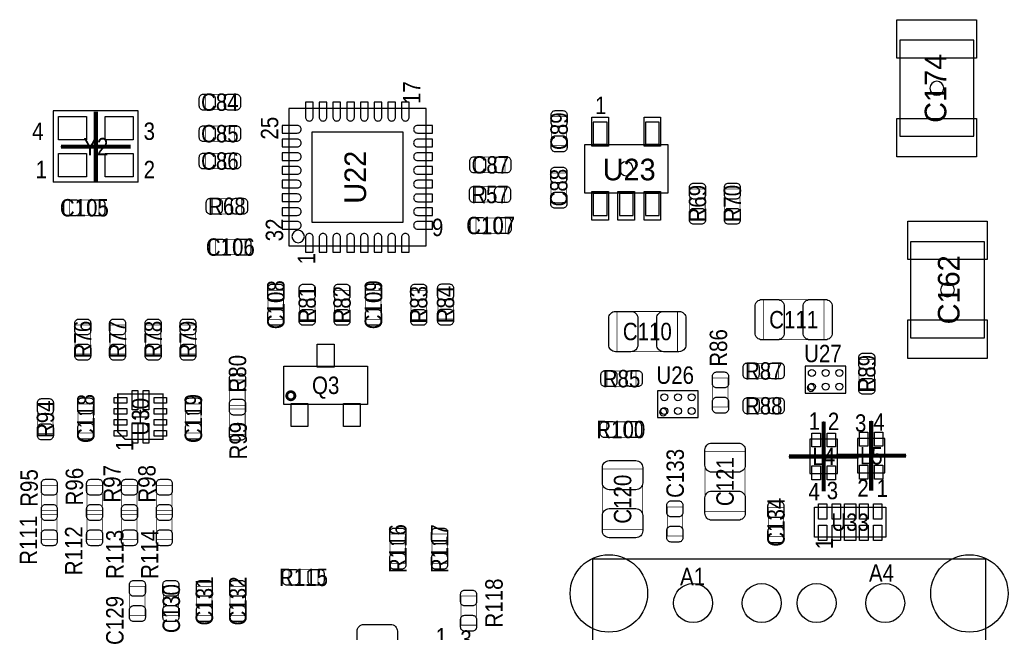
# Model space of a CAD drawing. Extents: x 0 to 170, y -5 to 121.
# Tile 7 of 13: x 95 to 131, y 15 to 38. Entities that reach past the tile are written whole.
import ezdxf
from ezdxf.enums import TextEntityAlignment as Align

# ---------------------------------------------------------------- set-up
doc = ezdxf.new("R2010")
doc.units = 0
for name, color, linetype in [('PG_ASSEMBLY_TOP', 140, 'CONTINUOUS'), ('PG_BODY_CENTER', 211, 'CONTINUOUS'), ('PIN_TOP', 160, 'CONTINUOUS'), ('RD_ASSEMBLY_TOP', 140, 'CONTINUOUS')]:
    doc.layers.add(name, color=color, linetype=linetype)

msp = doc.modelspace()

# ---------------------------------------------------------------- linework, layer by layer
at = {"layer": 'PG_ASSEMBLY_TOP'}
for points in [[(127.51181, 36.816792), (127.51181, 33.316672), (130.21183, 33.316672), (130.21183, 36.816792)], [(116.3447, 33.835594), (116.3447, 33.035494), (116.844572, 33.035494), (116.844572, 33.835594)], [(118.24462, 33.835594), (118.24462, 33.035494), (118.744492, 33.035494), (118.744492, 33.835594)], [(116.3447, 31.23565), (116.3447, 30.43555), (116.844572, 30.43555), (116.844572, 31.23565)], [(117.29466, 31.23565), (117.29466, 30.43555), (117.794532, 30.43555), (117.794532, 31.23565)], [(118.24462, 31.23565), (118.24462, 30.43555), (118.744492, 30.43555), (118.744492, 31.23565)], [(130.60299, 25.972008), (130.60299, 29.472128), (127.90297, 29.472128), (127.90297, 25.972008)], [(105.071926, 23.542244), (105.071926, 24.942292), (108.111798, 24.942292), (108.111798, 23.542244)], [(124.404628, 18.70329), (124.404628, 19.80311), (127.004572, 19.80311), (127.004572, 18.70329)]]:
    msp.add_lwpolyline(points, close=True, dxfattribs=at)
for points, const_width in [([(103.265478, 34.841942), (103.265478, 34.282126), (102.205282, 34.282126), (102.205282, 34.841942), (103.265478, 34.841942)], 0.024892), ([(114.818668, 34.032698), (115.378484, 34.032698), (115.378484, 32.972502), (114.818668, 32.972502), (114.818668, 34.032698)], 0.024892), ([(103.265478, 33.692592), (103.265478, 33.132776), (102.205282, 33.132776), (102.205282, 33.692592), (103.265478, 33.692592)], 0.024892), ([(103.265478, 32.695642), (103.265478, 32.135826), (102.205282, 32.135826), (102.205282, 32.695642), (103.265478, 32.695642)], 0.024892), ([(112.061752, 31.996888), (112.061752, 32.556704), (113.121948, 32.556704), (113.121948, 31.996888), (112.061752, 31.996888)], 0.024892), ([(115.367308, 30.915102), (114.807492, 30.915102), (114.807492, 31.975298), (115.367308, 31.975298), (115.367308, 30.915102)], 0.024892), ([(113.110518, 31.476442), (113.110518, 30.916626), (112.050322, 30.916626), (112.050322, 31.476442), (113.110518, 31.476442)], 0.024892), ([(119.862092, 31.391098), (120.421908, 31.391098), (120.421908, 30.330902), (119.862092, 30.330902), (119.862092, 31.391098)], 0.024892), ([(121.132092, 31.391098), (121.691908, 31.391098), (121.691908, 30.330902), (121.132092, 30.330902), (121.132092, 31.391098)], 0.024892), ([(97.266252, 30.432248), (97.266252, 30.992064), (98.326448, 30.992064), (98.326448, 30.432248), (97.266252, 30.432248)], 0.024892), ([(103.520748, 31.047944), (103.520748, 30.488128), (102.460552, 30.488128), (102.460552, 31.047944), (103.520748, 31.047944)], 0.024892), ([(112.074452, 29.785056), (112.074452, 30.344872), (113.134648, 30.344872), (113.134648, 29.785056), (112.074452, 29.785056)], 0.024892), ([(103.646478, 29.558742), (103.646478, 28.998926), (102.586282, 28.998926), (102.586282, 29.558742), (103.646478, 29.558742)], 0.024892), ([(104.495092, 27.708098), (105.054908, 27.708098), (105.054908, 26.647902), (104.495092, 26.647902), (104.495092, 27.708098)], 0.024892), ([(106.197908, 26.647902), (105.638092, 26.647902), (105.638092, 27.708098), (106.197908, 27.708098), (106.197908, 26.647902)], 0.024892), ([(106.908092, 27.708098), (107.467908, 27.708098), (107.467908, 26.647902), (106.908092, 26.647902), (106.908092, 27.708098)], 0.024892), ([(108.051092, 27.708098), (108.610908, 27.708098), (108.610908, 26.647902), (108.051092, 26.647902), (108.051092, 27.708098)], 0.024892), ([(109.702092, 27.708098), (110.261908, 27.708098), (110.261908, 26.647902), (109.702092, 26.647902), (109.702092, 27.708098)], 0.024892), ([(110.681008, 27.715718), (111.240824, 27.715718), (111.240824, 26.655522), (110.681008, 26.655522), (110.681008, 27.715718)], 0.024892), ([(124.747274, 27.36342), (124.747274, 25.903428), (122.547126, 25.903428), (122.547126, 27.36342), (124.747274, 27.36342)], 0.024892), ([(119.413274, 26.93162), (119.413274, 25.471628), (117.213126, 25.471628), (117.213126, 26.93162), (119.413274, 26.93162)], 0.024892), ([(98.019108, 25.377902), (97.459292, 25.377902), (97.459292, 26.438098), (98.019108, 26.438098), (98.019108, 25.377902)], 0.024892), ([(98.729292, 26.438098), (99.289108, 26.438098), (99.289108, 25.377902), (98.729292, 25.377902), (98.729292, 26.438098)], 0.024892), ([(100.584508, 25.377902), (100.024692, 25.377902), (100.024692, 26.438098), (100.584508, 26.438098), (100.584508, 25.377902)], 0.024892), ([(101.294692, 26.438098), (101.854508, 26.438098), (101.854508, 25.377902), (101.294692, 25.377902), (101.294692, 26.438098)], 0.024892), ([(126.593092, 24.133302), (126.033276, 24.133302), (126.033276, 25.193498), (126.593092, 25.193498), (126.593092, 24.133302)], 0.024892), ([(117.903498, 24.764492), (117.903498, 24.204676), (116.843302, 24.204676), (116.843302, 24.764492), (117.903498, 24.764492)], 0.024892), ([(123.085098, 25.044908), (123.085098, 24.485092), (122.024902, 24.485092), (122.024902, 25.044908), (123.085098, 25.044908)], 0.024892), ([(103.098092, 24.437086), (103.657908, 24.437086), (103.657908, 23.37689), (103.098092, 23.37689), (103.098092, 24.437086)], 0.024892), ([(121.259092, 23.447502), (120.699276, 23.447502), (120.699276, 24.507698), (121.259092, 24.507698), (121.259092, 23.447502)], 0.024892), ([(100.667312, 23.92045), (99.017328, 23.92045), (99.017328, 22.535134), (99.281996, 22.270466), (100.667312, 22.270466), (100.667312, 23.92045)], 0.0508), ([(123.085098, 23.774908), (123.085098, 23.215092), (122.024902, 23.215092), (122.024902, 23.774908), (123.085098, 23.774908)], 0.024892), ([(96.09709, 23.535132), (96.656906, 23.535132), (96.656906, 22.474936), (96.09709, 22.474936), (96.09709, 23.535132)], 0.024892), ([(98.130106, 22.500336), (97.57029, 22.500336), (97.57029, 23.560532), (98.130106, 23.560532), (98.130106, 22.500336)], 0.024892), ([(102.049834, 22.500336), (101.490018, 22.500336), (101.490018, 23.560532), (102.049834, 23.560532), (102.049834, 22.500336)], 0.024892), ([(103.657908, 22.456902), (103.098092, 22.456902), (103.098092, 23.517098), (103.657908, 23.517098), (103.657908, 22.456902)], 0.024892), ([(117.878098, 22.910292), (117.878098, 22.350476), (116.817902, 22.350476), (116.817902, 22.910292), (117.878098, 22.910292)], 0.024892), ([(121.87682, 19.631406), (120.416828, 19.631406), (120.416828, 21.831554), (121.87682, 21.831554), (121.87682, 19.631406)], 0.024892), ([(118.14302, 18.991326), (116.683028, 18.991326), (116.683028, 21.191474), (118.14302, 21.191474), (118.14302, 18.991326)], 0.024892), ([(96.240092, 20.596098), (96.799908, 20.596098), (96.799908, 19.535902), (96.240092, 19.535902), (96.240092, 20.596098)], 0.024892), ([(97.891092, 20.596098), (98.450908, 20.596098), (98.450908, 19.535902), (97.891092, 19.535902), (97.891092, 20.596098)], 0.024892), ([(99.161092, 20.596098), (99.720908, 20.596098), (99.720908, 19.535902), (99.161092, 19.535902), (99.161092, 20.596098)], 0.024892), ([(100.431092, 20.596098), (100.990908, 20.596098), (100.990908, 19.535902), (100.431092, 19.535902), (100.431092, 20.596098)], 0.024892), ([(119.597932, 18.748502), (119.038116, 18.748502), (119.038116, 19.808698), (119.597932, 19.808698), (119.597932, 18.748502)], 0.024892), ([(123.280932, 18.723102), (122.721116, 18.723102), (122.721116, 19.783298), (123.280932, 19.783298), (123.280932, 18.723102)], 0.024892), ([(96.799908, 18.615914), (96.240092, 18.615914), (96.240092, 19.67611), (96.799908, 19.67611), (96.799908, 18.615914)], 0.024892), ([(98.450908, 18.615914), (97.891092, 18.615914), (97.891092, 19.67611), (98.450908, 19.67611), (98.450908, 18.615914)], 0.024892), ([(99.720908, 18.615914), (99.161092, 18.615914), (99.161092, 19.67611), (99.720908, 19.67611), (99.720908, 18.615914)], 0.024892), ([(100.990908, 18.615914), (100.431092, 18.615914), (100.431092, 19.67611), (100.990908, 19.67611), (100.990908, 18.615914)], 0.024892), ([(108.940092, 18.818098), (109.499908, 18.818098), (109.499908, 17.757902), (108.940092, 17.757902), (108.940092, 18.818098)], 0.024892), ([(111.023908, 17.757902), (110.464092, 17.757902), (110.464092, 18.818098), (111.023908, 18.818098), (111.023908, 17.757902)], 0.024892), ([(105.253282, 16.964152), (105.253282, 17.523968), (106.313478, 17.523968), (106.313478, 16.964152), (105.253282, 16.964152)], 0.024892), ([(99.452176, 16.910812), (100.011992, 16.910812), (100.011992, 15.850616), (99.452176, 15.850616), (99.452176, 16.910812)], 0.024892), ([(100.671376, 16.910812), (101.231192, 16.910812), (101.231192, 15.850616), (100.671376, 15.850616), (100.671376, 16.910812)], 0.024892), ([(101.890576, 16.910812), (102.450392, 16.910812), (102.450392, 15.850616), (101.890576, 15.850616), (101.890576, 16.910812)], 0.024892), ([(103.109776, 16.910812), (103.669592, 16.910812), (103.669592, 15.850616), (103.109776, 15.850616), (103.109776, 16.910812)], 0.024892), ([(112.07877, 15.499588), (111.518954, 15.499588), (111.518954, 16.559784), (112.07877, 16.559784), (112.07877, 15.499588)], 0.024892)]:
    msp.add_lwpolyline(points, dxfattribs=dict(at, const_width=const_width))
for points in [[(96.66478, 34.241486), (96.66478, 31.640526)], [(99.76358, 34.241486), (96.66478, 34.241486)], [(99.76358, 31.640526), (99.76358, 34.241486)], [(110.2487, 29.322522), (110.2487, 34.326322), (105.2449, 34.326322), (105.2449, 29.322522), (110.2487, 29.322522)], [(116.01958, 33.010602), (116.01958, 31.260542), (119.069612, 31.260542), (119.069612, 33.010602), (116.01958, 33.010602)], [(99.76358, 31.640526), (96.66478, 31.640526)], [(125.550422, 23.95347), (125.550422, 24.933402), (124.070618, 24.933402), (124.070618, 23.95347), (125.550422, 23.95347)], [(120.170194, 23.06447), (120.170194, 24.044402), (118.69039, 24.044402), (118.69039, 23.06447), (120.170194, 23.06447)], [(124.24156, 21.024596), (125.24232, 21.024596), (125.24232, 22.274276), (124.24156, 22.274276), (124.24156, 21.024596)], [(126.9746, 22.299676), (125.97384, 22.299676), (125.97384, 21.049996), (126.9746, 21.049996), (126.9746, 22.299676)], [(116.332508, 0.615696), (116.332508, 17.915636), (130.632708, 17.915636), (130.632708, 0.615696), (116.332508, 0.615696)]]:
    msp.add_lwpolyline(points, dxfattribs=at)
msp.add_lwpolyline([(105.8164, 29.665422, 1), (105.3592, 29.665422, 1), (105.8164, 29.665422)], format="xyb", dxfattribs=at)
at = {"layer": 'PG_ASSEMBLY_TOP', "const_width": 0.1016}
msp.add_lwpolyline([(105.469944, 23.861268, 1), (105.17378, 23.861268, 1), (105.469944, 23.861268)], format="xyb", dxfattribs=at)
at = {"layer": 'PG_ASSEMBLY_TOP'}
for points in [[(124.405644, 24.151336, 1), (124.143516, 24.151336, 1)], [(119.025416, 23.262336, 1), (118.763288, 23.262336, 1)]]:
    msp.add_lwpolyline(points, format="xyb", close=True, dxfattribs=at)
at = {"layer": 'PG_BODY_CENTER'}
for points in [[(129.11582, 35.066732, 1), (128.60782, 35.066732, 1)], [(117.798596, 32.135572, 1), (117.290596, 32.135572, 1)], [(129.50698, 27.722068, 1), (128.99898, 27.722068, 1)]]:
    msp.add_lwpolyline(points, format="xyb", close=True, dxfattribs=at)
at = {"layer": 'PG_BODY_CENTER', "const_width": 0.1524}
for points in [[(98.21418, 31.671006), (98.21418, 34.211006)], [(96.94418, 32.941006), (99.48418, 32.941006)], [(124.74194, 20.379436), (124.74194, 22.919436)], [(126.47422, 22.944836), (126.47422, 20.404836)], [(123.47194, 21.649436), (126.01194, 21.649436)], [(127.74422, 21.674836), (125.20422, 21.674836)]]:
    msp.add_lwpolyline(points, dxfattribs=at)
at = {"layer": 'PG_BODY_CENTER'}
for points in [[(98.21418, 31.671006), (98.21418, 34.211006)], [(96.94418, 32.941006), (99.48418, 32.941006)], [(99.84232, 22.841458), (99.84232, 23.349458)], [(99.58832, 23.095458), (100.09632, 23.095458)], [(124.74194, 20.379436), (124.74194, 22.919436)], [(126.47422, 22.944836), (126.47422, 20.404836)], [(123.47194, 21.649436), (126.01194, 21.649436)], [(127.74422, 21.674836), (125.20422, 21.674836)]]:
    msp.add_lwpolyline(points, dxfattribs=at)
at = {"layer": 'PIN_TOP'}
for points in [[(130.311779, 36.166806), (127.411861, 36.166806), (127.411861, 37.566854), (130.311779, 37.566854)], [(96.85782, 33.191196), (96.85782, 34.042096), (97.87382, 34.042096), (97.87382, 33.191196)], [(98.55454, 33.191196), (98.55454, 34.042096), (99.57054, 34.042096), (99.57054, 33.191196)], [(116.294662, 32.960564), (116.294662, 34.0106), (116.89461, 34.0106), (116.89461, 32.960564)], [(118.194582, 32.960564), (118.194582, 34.0106), (118.79453, 34.0106), (118.79453, 32.960564)], [(130.311779, 32.56661), (127.411861, 32.56661), (127.411861, 33.966658), (130.311779, 33.966658)], [(109.3978, 30.173422), (106.0958, 30.173422), (106.0958, 33.475422), (109.3978, 33.475422)], [(96.85782, 31.839916), (96.85782, 32.690816), (97.87382, 32.690816), (97.87382, 31.839916)], [(98.55454, 31.839916), (98.55454, 32.690816), (99.57054, 32.690816), (99.57054, 31.839916)], [(116.294662, 30.260544), (116.294662, 31.31058), (116.89461, 31.31058), (116.89461, 30.260544)], [(117.244622, 30.260544), (117.244622, 31.31058), (117.84457, 31.31058), (117.84457, 30.260544)], [(118.194582, 30.260544), (118.194582, 31.31058), (118.79453, 31.31058), (118.79453, 30.260544)], [(127.803021, 30.22219), (130.702939, 30.22219), (130.702939, 28.822142), (127.803021, 28.822142)], [(127.803021, 26.621994), (130.702939, 26.621994), (130.702939, 25.221946), (127.803021, 25.221946)], [(106.287062, 24.908002), (106.287062, 25.746202), (106.896662, 25.746202), (106.896662, 24.908002)], [(99.744022, 23.345394), (99.540822, 23.345394), (99.540822, 24.056594), (99.744022, 24.056594)], [(100.143818, 23.345394), (99.940618, 23.345394), (99.940618, 24.056594), (100.143818, 24.056594)], [(99.346004, 23.593806), (98.888804, 23.593806), (98.888804, 23.797006), (99.346004, 23.797006)], [(100.795836, 23.593806), (100.338636, 23.593806), (100.338636, 23.797006), (100.795836, 23.797006)], [(99.346004, 23.193756), (98.888804, 23.193756), (98.888804, 23.396956), (99.346004, 23.396956)], [(100.795836, 23.193756), (100.338636, 23.193756), (100.338636, 23.396956), (100.795836, 23.396956)], [(105.337102, 22.738334), (105.337102, 23.576534), (105.946702, 23.576534), (105.946702, 22.738334)], [(107.237022, 22.738334), (107.237022, 23.576534), (107.846622, 23.576534), (107.846622, 22.738334)], [(99.346004, 22.79396), (98.888804, 22.79396), (98.888804, 22.99716), (99.346004, 22.99716)], [(100.795836, 22.79396), (100.338636, 22.79396), (100.338636, 22.99716), (100.795836, 22.99716)], [(99.744022, 22.134322), (99.540822, 22.134322), (99.540822, 22.845522), (99.744022, 22.845522)], [(100.143818, 22.134322), (99.940618, 22.134322), (99.940618, 22.845522), (100.143818, 22.845522)], [(99.346004, 22.39391), (98.888804, 22.39391), (98.888804, 22.59711), (99.346004, 22.59711)], [(100.795836, 22.39391), (100.338636, 22.39391), (100.338636, 22.59711), (100.795836, 22.59711)], [(124.31522, 21.994876), (124.31522, 22.502876), (124.62002, 22.502876), (124.62002, 21.994876)], [(124.86386, 21.994876), (124.86386, 22.502876), (125.16866, 22.502876), (125.16866, 21.994876)], [(126.3523, 22.528276), (126.3523, 22.020276), (126.0475, 22.020276), (126.0475, 22.528276)], [(126.90094, 22.528276), (126.90094, 22.020276), (126.59614, 22.020276), (126.59614, 22.528276)], [(124.31522, 20.795996), (124.31522, 21.303996), (124.62002, 21.303996), (124.62002, 20.795996)], [(124.86386, 20.795996), (124.86386, 21.303996), (125.16866, 21.303996), (125.16866, 20.795996)], [(126.3523, 21.329396), (126.3523, 20.821396), (126.0475, 20.821396), (126.0475, 21.329396)], [(126.90094, 21.329396), (126.90094, 20.821396), (126.59614, 20.821396), (126.59614, 21.329396)], [(124.552202, 19.358864), (124.552202, 19.917664), (124.857002, 19.917664), (124.857002, 19.358864)], [(125.052074, 19.358864), (125.052074, 19.917664), (125.356874, 19.917664), (125.356874, 19.358864)], [(125.5014, 19.358864), (125.5014, 19.917664), (125.9078, 19.917664), (125.9078, 19.358864)], [(126.052326, 19.358864), (126.052326, 19.917664), (126.357126, 19.917664), (126.357126, 19.358864)], [(126.552198, 19.358864), (126.552198, 19.917664), (126.856998, 19.917664), (126.856998, 19.358864)], [(124.552202, 18.588736), (124.552202, 19.147536), (124.857002, 19.147536), (124.857002, 18.588736)], [(125.052074, 18.588736), (125.052074, 19.147536), (125.356874, 19.147536), (125.356874, 18.588736)], [(125.5014, 18.588736), (125.5014, 19.147536), (125.9078, 19.147536), (125.9078, 18.588736)], [(126.052326, 18.588736), (126.052326, 19.147536), (126.357126, 19.147536), (126.357126, 18.588736)], [(126.552198, 18.588736), (126.552198, 19.147536), (126.856998, 19.147536), (126.856998, 18.588736)]]:
    msp.add_lwpolyline(points, close=True, dxfattribs=at)
for points in [[(102.135432, 34.852102), (102.41534, 34.852102, -0.414846), (102.565454, 34.701988), (102.565454, 34.42208, -0.414846), (102.41534, 34.271966), (102.135432, 34.271966, -0.414846), (101.985318, 34.42208), (101.985318, 34.701988, -0.414846)], [(103.335328, 34.271966), (103.05542, 34.271966, -0.414846), (102.905306, 34.42208), (102.905306, 34.701988, -0.414846), (103.05542, 34.852102), (103.335328, 34.852102, -0.414846), (103.485442, 34.701988), (103.485442, 34.42208, -0.414846)], [(105.856786, 34.560002), (105.856786, 34.013902, 0.414214), (105.996486, 33.874202, 0.414214), (106.136186, 34.013902), (106.136186, 34.560002)], [(106.356912, 34.560002), (106.356912, 34.013902, 0.414214), (106.496612, 33.874202, 0.414214), (106.636312, 34.013902), (106.636312, 34.560002)], [(106.857038, 34.560002), (106.857038, 34.013902, 0.414214), (106.996738, 33.874202, 0.414214), (107.136438, 34.013902), (107.136438, 34.560002)], [(107.357164, 34.560002), (107.357164, 34.013902, 0.414214), (107.496864, 33.874202, 0.414214), (107.636564, 34.013902), (107.636564, 34.560002)], [(107.85729, 34.560002), (107.85729, 34.013902, 0.414214), (107.99699, 33.874202, 0.414214), (108.13669, 34.013902), (108.13669, 34.560002)], [(108.357416, 34.560002), (108.357416, 34.013902, 0.414214), (108.497116, 33.874202, 0.414214), (108.636816, 34.013902), (108.636816, 34.560002)], [(108.857542, 34.560002), (108.857542, 34.013902, 0.414214), (108.997242, 33.874202, 0.414214), (109.136942, 34.013902), (109.136942, 34.560002)], [(109.357668, 34.560002), (109.357668, 34.013902, 0.414214), (109.497368, 33.874202, 0.414214), (109.637068, 34.013902), (109.637068, 34.560002)], [(115.388644, 34.102548), (115.388644, 33.82264, -0.414846), (115.23853, 33.672526), (114.958622, 33.672526, -0.414846), (114.808508, 33.82264), (114.808508, 34.102548, -0.414846), (114.958622, 34.252662), (115.23853, 34.252662, -0.414846)], [(102.135432, 33.702752), (102.41534, 33.702752, -0.414846), (102.565454, 33.552638), (102.565454, 33.27273, -0.414846), (102.41534, 33.122616), (102.135432, 33.122616, -0.414846), (101.985318, 33.27273), (101.985318, 33.552638, -0.414846)], [(103.335328, 33.122616), (103.05542, 33.122616, -0.414846), (102.905306, 33.27273), (102.905306, 33.552638, -0.414846), (103.05542, 33.702752), (103.335328, 33.702752, -0.414846), (103.485442, 33.552638), (103.485442, 33.27273, -0.414846)], [(105.01122, 33.43529), (105.55732, 33.43529, 0.414214), (105.69702, 33.57499, 0.414214), (105.55732, 33.71469), (105.01122, 33.71469)], [(110.48238, 33.714436), (109.93628, 33.714436, 0.414214), (109.79658, 33.574736, 0.414214), (109.93628, 33.435036), (110.48238, 33.435036)], [(105.01122, 32.935164), (105.55732, 32.935164, 0.414214), (105.69702, 33.074864, 0.414214), (105.55732, 33.214564), (105.01122, 33.214564)], [(110.48238, 33.21431), (109.93628, 33.21431, 0.414214), (109.79658, 33.07461, 0.414214), (109.93628, 32.93491), (110.48238, 32.93491)], [(114.808508, 32.902652), (114.808508, 33.18256, -0.414846), (114.958622, 33.332674), (115.23853, 33.332674, -0.414846), (115.388644, 33.18256), (115.388644, 32.902652, -0.414846), (115.23853, 32.752538), (114.958622, 32.752538, -0.414846)], [(102.135432, 32.705802), (102.41534, 32.705802, -0.414846), (102.565454, 32.555688), (102.565454, 32.27578, -0.414846), (102.41534, 32.125666), (102.135432, 32.125666, -0.414846), (101.985318, 32.27578), (101.985318, 32.555688, -0.414846)], [(103.335328, 32.125666), (103.05542, 32.125666, -0.414846), (102.905306, 32.27578), (102.905306, 32.555688, -0.414846), (103.05542, 32.705802), (103.335328, 32.705802, -0.414846), (103.485442, 32.555688), (103.485442, 32.27578, -0.414846)], [(105.01122, 32.435038), (105.55732, 32.435038, 0.414214), (105.69702, 32.574738, 0.414214), (105.55732, 32.714438), (105.01122, 32.714438)], [(110.48238, 32.714184), (109.93628, 32.714184, 0.414214), (109.79658, 32.574484, 0.414214), (109.93628, 32.434784), (110.48238, 32.434784)], [(111.991902, 32.566864), (112.27181, 32.566864, -0.414846), (112.421924, 32.41675), (112.421924, 32.136842, -0.414846), (112.27181, 31.986728), (111.991902, 31.986728, -0.414846), (111.841788, 32.136842), (111.841788, 32.41675, -0.414846)], [(113.191798, 31.986728), (112.91189, 31.986728, -0.414846), (112.761776, 32.136842), (112.761776, 32.41675, -0.414846), (112.91189, 32.566864), (113.191798, 32.566864, -0.414846), (113.341912, 32.41675), (113.341912, 32.136842, -0.414846)], [(105.01122, 31.934912), (105.55732, 31.934912, 0.414214), (105.69702, 32.074612, 0.414214), (105.55732, 32.214312), (105.01122, 32.214312)], [(110.48238, 32.214058), (109.93628, 32.214058, 0.414214), (109.79658, 32.074358, 0.414214), (109.93628, 31.934658), (110.48238, 31.934658)], [(115.377468, 32.045148), (115.377468, 31.76524, -0.414846), (115.227354, 31.615126), (114.947446, 31.615126, -0.414846), (114.797332, 31.76524), (114.797332, 32.045148, -0.414846), (114.947446, 32.195262), (115.227354, 32.195262, -0.414846)], [(105.01122, 31.434786), (105.55732, 31.434786, 0.414214), (105.69702, 31.574486, 0.414214), (105.55732, 31.714186), (105.01122, 31.714186)], [(110.48238, 31.713932), (109.93628, 31.713932, 0.414214), (109.79658, 31.574232, 0.414214), (109.93628, 31.434532), (110.48238, 31.434532)], [(120.432068, 31.460948), (120.432068, 31.18104, -0.414846), (120.281954, 31.030926), (120.002046, 31.030926, -0.414846), (119.851932, 31.18104), (119.851932, 31.460948, -0.414846), (120.002046, 31.611062), (120.281954, 31.611062, -0.414846)], [(121.702068, 31.460948), (121.702068, 31.18104, -0.414846), (121.551954, 31.030926), (121.272046, 31.030926, -0.414846), (121.121932, 31.18104), (121.121932, 31.460948, -0.414846), (121.272046, 31.611062), (121.551954, 31.611062, -0.414846)], [(111.980472, 31.486602), (112.26038, 31.486602, -0.414846), (112.410494, 31.336488), (112.410494, 31.05658, -0.414846), (112.26038, 30.906466), (111.980472, 30.906466, -0.414846), (111.830358, 31.05658), (111.830358, 31.336488, -0.414846)], [(113.180368, 30.906466), (112.90046, 30.906466, -0.414846), (112.750346, 31.05658), (112.750346, 31.336488, -0.414846), (112.90046, 31.486602), (113.180368, 31.486602, -0.414846), (113.330482, 31.336488), (113.330482, 31.05658, -0.414846)], [(114.797332, 30.845252), (114.797332, 31.12516, -0.414846), (114.947446, 31.275274), (115.227354, 31.275274, -0.414846), (115.377468, 31.12516), (115.377468, 30.845252, -0.414846), (115.227354, 30.695138), (114.947446, 30.695138, -0.414846)], [(97.196402, 31.002224), (97.47631, 31.002224, -0.414846), (97.626424, 30.85211), (97.626424, 30.572202, -0.414846), (97.47631, 30.422088), (97.196402, 30.422088, -0.414846), (97.046288, 30.572202), (97.046288, 30.85211, -0.414846)], [(98.396298, 30.422088), (98.11639, 30.422088, -0.414846), (97.966276, 30.572202), (97.966276, 30.85211, -0.414846), (98.11639, 31.002224), (98.396298, 31.002224, -0.414846), (98.546412, 30.85211), (98.546412, 30.572202, -0.414846)], [(102.390702, 31.058104), (102.67061, 31.058104, -0.414846), (102.820724, 30.90799), (102.820724, 30.628082, -0.414846), (102.67061, 30.477968), (102.390702, 30.477968, -0.414846), (102.240588, 30.628082), (102.240588, 30.90799, -0.414846)], [(103.590598, 30.477968), (103.31069, 30.477968, -0.414846), (103.160576, 30.628082), (103.160576, 30.90799, -0.414846), (103.31069, 31.058104), (103.590598, 31.058104, -0.414846), (103.740712, 30.90799), (103.740712, 30.628082, -0.414846)], [(105.01122, 30.93466), (105.55732, 30.93466, 0.414214), (105.69702, 31.07436, 0.414214), (105.55732, 31.21406), (105.01122, 31.21406)], [(110.48238, 31.213806), (109.93628, 31.213806, 0.414214), (109.79658, 31.074106, 0.414214), (109.93628, 30.934406), (110.48238, 30.934406)], [(105.01122, 30.434534), (105.55732, 30.434534, 0.414214), (105.69702, 30.574234, 0.414214), (105.55732, 30.713934), (105.01122, 30.713934)], [(110.48238, 30.71368), (109.93628, 30.71368, 0.414214), (109.79658, 30.57398, 0.414214), (109.93628, 30.43428), (110.48238, 30.43428)], [(119.851932, 30.261052), (119.851932, 30.54096, -0.414846), (120.002046, 30.691074), (120.281954, 30.691074, -0.414846), (120.432068, 30.54096), (120.432068, 30.261052, -0.414846), (120.281954, 30.110938), (120.002046, 30.110938, -0.414846)], [(121.121932, 30.261052), (121.121932, 30.54096, -0.414846), (121.272046, 30.691074), (121.551954, 30.691074, -0.414846), (121.702068, 30.54096), (121.702068, 30.261052, -0.414846), (121.551954, 30.110938), (121.272046, 30.110938, -0.414846)], [(105.01122, 29.934408), (105.55732, 29.934408, 0.414214), (105.69702, 30.074108, 0.414214), (105.55732, 30.213808), (105.01122, 30.213808)], [(110.48238, 30.213554), (109.93628, 30.213554, 0.414214), (109.79658, 30.073854, 0.414214), (109.93628, 29.934154), (110.48238, 29.934154)], [(112.004602, 30.355032), (112.28451, 30.355032, -0.414846), (112.434624, 30.204918), (112.434624, 29.92501, -0.414846), (112.28451, 29.774896), (112.004602, 29.774896, -0.414846), (111.854488, 29.92501), (111.854488, 30.204918, -0.414846)], [(113.204498, 29.774896), (112.92459, 29.774896, -0.414846), (112.774476, 29.92501), (112.774476, 30.204918, -0.414846), (112.92459, 30.355032), (113.204498, 30.355032, -0.414846), (113.354612, 30.204918), (113.354612, 29.92501, -0.414846)], [(102.516432, 29.568902), (102.79634, 29.568902, -0.414846), (102.946454, 29.418788), (102.946454, 29.13888, -0.414846), (102.79634, 28.988766), (102.516432, 28.988766, -0.414846), (102.366318, 29.13888), (102.366318, 29.418788, -0.414846)], [(103.716328, 28.988766), (103.43642, 28.988766, -0.414846), (103.286306, 29.13888), (103.286306, 29.418788, -0.414846), (103.43642, 29.568902), (103.716328, 29.568902, -0.414846), (103.866442, 29.418788), (103.866442, 29.13888, -0.414846)], [(106.135932, 29.088842), (106.135932, 29.634942, 0.414214), (105.996232, 29.774642, 0.414214), (105.856532, 29.634942), (105.856532, 29.088842)], [(106.636058, 29.088842), (106.636058, 29.634942, 0.414214), (106.496358, 29.774642, 0.414214), (106.356658, 29.634942), (106.356658, 29.088842)], [(107.136184, 29.088842), (107.136184, 29.634942, 0.414214), (106.996484, 29.774642, 0.414214), (106.856784, 29.634942), (106.856784, 29.088842)], [(107.63631, 29.088842), (107.63631, 29.634942, 0.414214), (107.49661, 29.774642, 0.414214), (107.35691, 29.634942), (107.35691, 29.088842)], [(108.136436, 29.088842), (108.136436, 29.634942, 0.414214), (107.996736, 29.774642, 0.414214), (107.857036, 29.634942), (107.857036, 29.088842)], [(108.636562, 29.088842), (108.636562, 29.634942, 0.414214), (108.496862, 29.774642, 0.414214), (108.357162, 29.634942), (108.357162, 29.088842)], [(109.136688, 29.088842), (109.136688, 29.634942, 0.414214), (108.996988, 29.774642, 0.414214), (108.857288, 29.634942), (108.857288, 29.088842)], [(109.636814, 29.088842), (109.636814, 29.634942, 0.414214), (109.497114, 29.774642, 0.414214), (109.357414, 29.634942), (109.357414, 29.088842)], [(105.065068, 27.777948), (105.065068, 27.49804, -0.414846), (104.914954, 27.347926), (104.635046, 27.347926, -0.414846), (104.484932, 27.49804), (104.484932, 27.777948, -0.414846), (104.635046, 27.928062), (104.914954, 27.928062, -0.414846)], [(106.208068, 27.777948), (106.208068, 27.49804, -0.414846), (106.057954, 27.347926), (105.778046, 27.347926, -0.414846), (105.627932, 27.49804), (105.627932, 27.777948, -0.414846), (105.778046, 27.928062), (106.057954, 27.928062, -0.414846)], [(107.478068, 27.777948), (107.478068, 27.49804, -0.414846), (107.327954, 27.347926), (107.048046, 27.347926, -0.414846), (106.897932, 27.49804), (106.897932, 27.777948, -0.414846), (107.048046, 27.928062), (107.327954, 27.928062, -0.414846)], [(108.621068, 27.777948), (108.621068, 27.49804, -0.414846), (108.470954, 27.347926), (108.191046, 27.347926, -0.414846), (108.040932, 27.49804), (108.040932, 27.777948, -0.414846), (108.191046, 27.928062), (108.470954, 27.928062, -0.414846)], [(110.272068, 27.777948), (110.272068, 27.49804, -0.414846), (110.121954, 27.347926), (109.842046, 27.347926, -0.414846), (109.691932, 27.49804), (109.691932, 27.777948, -0.414846), (109.842046, 27.928062), (110.121954, 27.928062, -0.414846)], [(111.250984, 27.785568), (111.250984, 27.50566, -0.414846), (111.10087, 27.355546), (110.820962, 27.355546, -0.414846), (110.670848, 27.50566), (110.670848, 27.785568, -0.414846), (110.820962, 27.935682), (111.10087, 27.935682, -0.414846)], [(122.492262, 27.3685), (123.052078, 27.3685, -0.414709), (123.302268, 27.11831), (123.302268, 26.148538, -0.414709), (123.052078, 25.898348), (122.492262, 25.898348, -0.414709), (122.242072, 26.148538), (122.242072, 27.11831, -0.414709)], [(124.802138, 25.898348), (124.242322, 25.898348, -0.414709), (123.992132, 26.148538), (123.992132, 27.11831, -0.414709), (124.242322, 27.3685), (124.802138, 27.3685, -0.414709), (125.052328, 27.11831), (125.052328, 26.148538, -0.414709)], [(104.484932, 26.578052), (104.484932, 26.85796, -0.414846), (104.635046, 27.008074), (104.914954, 27.008074, -0.414846), (105.065068, 26.85796), (105.065068, 26.578052, -0.414846), (104.914954, 26.427938), (104.635046, 26.427938, -0.414846)], [(105.627932, 26.578052), (105.627932, 26.85796, -0.414846), (105.778046, 27.008074), (106.057954, 27.008074, -0.414846), (106.208068, 26.85796), (106.208068, 26.578052, -0.414846), (106.057954, 26.427938), (105.778046, 26.427938, -0.414846)], [(106.897932, 26.578052), (106.897932, 26.85796, -0.414846), (107.048046, 27.008074), (107.327954, 27.008074, -0.414846), (107.478068, 26.85796), (107.478068, 26.578052, -0.414846), (107.327954, 26.427938), (107.048046, 26.427938, -0.414846)], [(108.040932, 26.578052), (108.040932, 26.85796, -0.414846), (108.191046, 27.008074), (108.470954, 27.008074, -0.414846), (108.621068, 26.85796), (108.621068, 26.578052, -0.414846), (108.470954, 26.427938), (108.191046, 26.427938, -0.414846)], [(109.691932, 26.578052), (109.691932, 26.85796, -0.414846), (109.842046, 27.008074), (110.121954, 27.008074, -0.414846), (110.272068, 26.85796), (110.272068, 26.578052, -0.414846), (110.121954, 26.427938), (109.842046, 26.427938, -0.414846)], [(110.670848, 26.585672), (110.670848, 26.86558, -0.414846), (110.820962, 27.015694), (111.10087, 27.015694, -0.414846), (111.250984, 26.86558), (111.250984, 26.585672, -0.414846), (111.10087, 26.435558), (110.820962, 26.435558, -0.414846)], [(117.158262, 26.9367), (117.718078, 26.9367, -0.414709), (117.968268, 26.68651), (117.968268, 25.716738, -0.414709), (117.718078, 25.466548), (117.158262, 25.466548, -0.414709), (116.908072, 25.716738), (116.908072, 26.68651, -0.414709)], [(119.468138, 25.466548), (118.908322, 25.466548, -0.414709), (118.658132, 25.716738), (118.658132, 26.68651, -0.414709), (118.908322, 26.9367), (119.468138, 26.9367, -0.414709), (119.718328, 26.68651), (119.718328, 25.716738, -0.414709)], [(98.029268, 26.507948), (98.029268, 26.22804, -0.414846), (97.879154, 26.077926), (97.599246, 26.077926, -0.414846), (97.449132, 26.22804), (97.449132, 26.507948, -0.414846), (97.599246, 26.658062), (97.879154, 26.658062, -0.414846)], [(99.299268, 26.507948), (99.299268, 26.22804, -0.414846), (99.149154, 26.077926), (98.869246, 26.077926, -0.414846), (98.719132, 26.22804), (98.719132, 26.507948, -0.414846), (98.869246, 26.658062), (99.149154, 26.658062, -0.414846)], [(100.594668, 26.507948), (100.594668, 26.22804, -0.414846), (100.444554, 26.077926), (100.164646, 26.077926, -0.414846), (100.014532, 26.22804), (100.014532, 26.507948, -0.414846), (100.164646, 26.658062), (100.444554, 26.658062, -0.414846)], [(101.864668, 26.507948), (101.864668, 26.22804, -0.414846), (101.714554, 26.077926), (101.434646, 26.077926, -0.414846), (101.284532, 26.22804), (101.284532, 26.507948, -0.414846), (101.434646, 26.658062), (101.714554, 26.658062, -0.414846)], [(97.449132, 25.308052), (97.449132, 25.58796, -0.414846), (97.599246, 25.738074), (97.879154, 25.738074, -0.414846), (98.029268, 25.58796), (98.029268, 25.308052, -0.414846), (97.879154, 25.157938), (97.599246, 25.157938, -0.414846)], [(98.719132, 25.308052), (98.719132, 25.58796, -0.414846), (98.869246, 25.738074), (99.149154, 25.738074, -0.414846), (99.299268, 25.58796), (99.299268, 25.308052, -0.414846), (99.149154, 25.157938), (98.869246, 25.157938, -0.414846)], [(100.014532, 25.308052), (100.014532, 25.58796, -0.414846), (100.164646, 25.738074), (100.444554, 25.738074, -0.414846), (100.594668, 25.58796), (100.594668, 25.308052, -0.414846), (100.444554, 25.157938), (100.164646, 25.157938, -0.414846)], [(101.284532, 25.308052), (101.284532, 25.58796, -0.414846), (101.434646, 25.738074), (101.714554, 25.738074, -0.414846), (101.864668, 25.58796), (101.864668, 25.308052, -0.414846), (101.714554, 25.157938), (101.434646, 25.157938, -0.414846)], [(126.603252, 25.263348), (126.603252, 24.98344, -0.414846), (126.453138, 24.833326), (126.17323, 24.833326, -0.414846), (126.023116, 24.98344), (126.023116, 25.263348, -0.414846), (126.17323, 25.413462), (126.453138, 25.413462, -0.414846)], [(116.773452, 24.774652), (117.05336, 24.774652, -0.414846), (117.203474, 24.624538), (117.203474, 24.34463, -0.414846), (117.05336, 24.194516), (116.773452, 24.194516, -0.414846), (116.623338, 24.34463), (116.623338, 24.624538, -0.414846)], [(117.973348, 24.194516), (117.69344, 24.194516, -0.414846), (117.543326, 24.34463), (117.543326, 24.624538, -0.414846), (117.69344, 24.774652), (117.973348, 24.774652, -0.414846), (118.123462, 24.624538), (118.123462, 24.34463, -0.414846)], [(121.955052, 25.055068), (122.23496, 25.055068, -0.414846), (122.385074, 24.904954), (122.385074, 24.625046, -0.414846), (122.23496, 24.474932), (121.955052, 24.474932, -0.414846), (121.804938, 24.625046), (121.804938, 24.904954, -0.414846)], [(123.154948, 24.474932), (122.87504, 24.474932, -0.414846), (122.724926, 24.625046), (122.724926, 24.904954, -0.414846), (122.87504, 25.055068), (123.154948, 25.055068, -0.414846), (123.305062, 24.904954), (123.305062, 24.625046, -0.414846)], [(103.668068, 24.506936), (103.668068, 24.227028, -0.414846), (103.517954, 24.076914), (103.238046, 24.076914, -0.414846), (103.087932, 24.227028), (103.087932, 24.506936, -0.414846), (103.238046, 24.65705), (103.517954, 24.65705, -0.414846)], [(121.269252, 24.577548), (121.269252, 24.29764, -0.414846), (121.119138, 24.147526), (120.83923, 24.147526, -0.414846), (120.689116, 24.29764), (120.689116, 24.577548, -0.414846), (120.83923, 24.727662), (121.119138, 24.727662, -0.414846)], [(126.023116, 24.063452), (126.023116, 24.34336, -0.414846), (126.17323, 24.493474), (126.453138, 24.493474, -0.414846), (126.603252, 24.34336), (126.603252, 24.063452, -0.414846), (126.453138, 23.913338), (126.17323, 23.913338, -0.414846)], [(96.667066, 23.604982), (96.667066, 23.325074, -0.414846), (96.516952, 23.17496), (96.237044, 23.17496, -0.414846), (96.08693, 23.325074), (96.08693, 23.604982, -0.414846), (96.237044, 23.755096), (96.516952, 23.755096, -0.414846)], [(98.140266, 23.630382), (98.140266, 23.350474, -0.414846), (97.990152, 23.20036), (97.710244, 23.20036, -0.414846), (97.56013, 23.350474), (97.56013, 23.630382, -0.414846), (97.710244, 23.780496), (97.990152, 23.780496, -0.414846)], [(102.059994, 23.630382), (102.059994, 23.350474, -0.414846), (101.90988, 23.20036), (101.629972, 23.20036, -0.414846), (101.479858, 23.350474), (101.479858, 23.630382, -0.414846), (101.629972, 23.780496), (101.90988, 23.780496, -0.414846)], [(103.087932, 23.30704), (103.087932, 23.586948, -0.414846), (103.238046, 23.737062), (103.517954, 23.737062, -0.414846), (103.668068, 23.586948), (103.668068, 23.30704, -0.414846), (103.517954, 23.156926), (103.238046, 23.156926, -0.414846)], [(103.668068, 23.586948), (103.668068, 23.30704, -0.414846), (103.517954, 23.156926), (103.238046, 23.156926, -0.414846), (103.087932, 23.30704), (103.087932, 23.586948, -0.414846), (103.238046, 23.737062), (103.517954, 23.737062, -0.414846)], [(120.689116, 23.377652), (120.689116, 23.65756, -0.414846), (120.83923, 23.807674), (121.119138, 23.807674, -0.414846), (121.269252, 23.65756), (121.269252, 23.377652, -0.414846), (121.119138, 23.227538), (120.83923, 23.227538, -0.414846)], [(121.955052, 23.785068), (122.23496, 23.785068, -0.414846), (122.385074, 23.634954), (122.385074, 23.355046, -0.414846), (122.23496, 23.204932), (121.955052, 23.204932, -0.414846), (121.804938, 23.355046), (121.804938, 23.634954, -0.414846)], [(123.154948, 23.204932), (122.87504, 23.204932, -0.414846), (122.724926, 23.355046), (122.724926, 23.634954, -0.414846), (122.87504, 23.785068), (123.154948, 23.785068, -0.414846), (123.305062, 23.634954), (123.305062, 23.355046, -0.414846)], [(96.08693, 22.405086), (96.08693, 22.684994, -0.414846), (96.237044, 22.835108), (96.516952, 22.835108, -0.414846), (96.667066, 22.684994), (96.667066, 22.405086, -0.414846), (96.516952, 22.254972), (96.237044, 22.254972, -0.414846)], [(97.56013, 22.430486), (97.56013, 22.710394, -0.414846), (97.710244, 22.860508), (97.990152, 22.860508, -0.414846), (98.140266, 22.710394), (98.140266, 22.430486, -0.414846), (97.990152, 22.280372), (97.710244, 22.280372, -0.414846)], [(101.479858, 22.430486), (101.479858, 22.710394, -0.414846), (101.629972, 22.860508), (101.90988, 22.860508, -0.414846), (102.059994, 22.710394), (102.059994, 22.430486, -0.414846), (101.90988, 22.280372), (101.629972, 22.280372, -0.414846)], [(103.087932, 22.387052), (103.087932, 22.66696, -0.414846), (103.238046, 22.817074), (103.517954, 22.817074, -0.414846), (103.668068, 22.66696), (103.668068, 22.387052, -0.414846), (103.517954, 22.236938), (103.238046, 22.236938, -0.414846)], [(116.748052, 22.920452), (117.02796, 22.920452, -0.414846), (117.178074, 22.770338), (117.178074, 22.49043, -0.414846), (117.02796, 22.340316), (116.748052, 22.340316, -0.414846), (116.597938, 22.49043), (116.597938, 22.770338, -0.414846)], [(117.947948, 22.340316), (117.66804, 22.340316, -0.414846), (117.517926, 22.49043), (117.517926, 22.770338, -0.414846), (117.66804, 22.920452), (117.947948, 22.920452, -0.414846), (118.098062, 22.770338), (118.098062, 22.49043, -0.414846)], [(121.8819, 21.886418), (121.8819, 21.326602, -0.414709), (121.63171, 21.076412), (120.661938, 21.076412, -0.414709), (120.411748, 21.326602), (120.411748, 21.886418, -0.414709), (120.661938, 22.136608), (121.63171, 22.136608, -0.414709)], [(118.1481, 21.246338), (118.1481, 20.686522, -0.414709), (117.89791, 20.436332), (116.928138, 20.436332, -0.414709), (116.677948, 20.686522), (116.677948, 21.246338, -0.414709), (116.928138, 21.496528), (117.89791, 21.496528, -0.414709)], [(96.810068, 20.665948), (96.810068, 20.38604, -0.414846), (96.659954, 20.235926), (96.380046, 20.235926, -0.414846), (96.229932, 20.38604), (96.229932, 20.665948, -0.414846), (96.380046, 20.816062), (96.659954, 20.816062, -0.414846)], [(98.461068, 20.665948), (98.461068, 20.38604, -0.414846), (98.310954, 20.235926), (98.031046, 20.235926, -0.414846), (97.880932, 20.38604), (97.880932, 20.665948, -0.414846), (98.031046, 20.816062), (98.310954, 20.816062, -0.414846)], [(99.731068, 20.665948), (99.731068, 20.38604, -0.414846), (99.580954, 20.235926), (99.301046, 20.235926, -0.414846), (99.150932, 20.38604), (99.150932, 20.665948, -0.414846), (99.301046, 20.816062), (99.580954, 20.816062, -0.414846)], [(101.001068, 20.665948), (101.001068, 20.38604, -0.414846), (100.850954, 20.235926), (100.571046, 20.235926, -0.414846), (100.420932, 20.38604), (100.420932, 20.665948, -0.414846), (100.571046, 20.816062), (100.850954, 20.816062, -0.414846)], [(120.411748, 19.576542), (120.411748, 20.136358, -0.414709), (120.661938, 20.386548), (121.63171, 20.386548, -0.414709), (121.8819, 20.136358), (121.8819, 19.576542, -0.414709), (121.63171, 19.326352), (120.661938, 19.326352, -0.414709)], [(96.229932, 19.466052), (96.229932, 19.74596, -0.414846), (96.380046, 19.896074), (96.659954, 19.896074, -0.414846), (96.810068, 19.74596), (96.810068, 19.466052, -0.414846), (96.659954, 19.315938), (96.380046, 19.315938, -0.414846)], [(96.810068, 19.74596), (96.810068, 19.466052, -0.414846), (96.659954, 19.315938), (96.380046, 19.315938, -0.414846), (96.229932, 19.466052), (96.229932, 19.74596, -0.414846), (96.380046, 19.896074), (96.659954, 19.896074, -0.414846)], [(97.880932, 19.466052), (97.880932, 19.74596, -0.414846), (98.031046, 19.896074), (98.310954, 19.896074, -0.414846), (98.461068, 19.74596), (98.461068, 19.466052, -0.414846), (98.310954, 19.315938), (98.031046, 19.315938, -0.414846)], [(98.461068, 19.74596), (98.461068, 19.466052, -0.414846), (98.310954, 19.315938), (98.031046, 19.315938, -0.414846), (97.880932, 19.466052), (97.880932, 19.74596, -0.414846), (98.031046, 19.896074), (98.310954, 19.896074, -0.414846)], [(99.150932, 19.466052), (99.150932, 19.74596, -0.414846), (99.301046, 19.896074), (99.580954, 19.896074, -0.414846), (99.731068, 19.74596), (99.731068, 19.466052, -0.414846), (99.580954, 19.315938), (99.301046, 19.315938, -0.414846)], [(99.731068, 19.74596), (99.731068, 19.466052, -0.414846), (99.580954, 19.315938), (99.301046, 19.315938, -0.414846), (99.150932, 19.466052), (99.150932, 19.74596, -0.414846), (99.301046, 19.896074), (99.580954, 19.896074, -0.414846)], [(100.420932, 19.466052), (100.420932, 19.74596, -0.414846), (100.571046, 19.896074), (100.850954, 19.896074, -0.414846), (101.001068, 19.74596), (101.001068, 19.466052, -0.414846), (100.850954, 19.315938), (100.571046, 19.315938, -0.414846)], [(101.001068, 19.74596), (101.001068, 19.466052, -0.414846), (100.850954, 19.315938), (100.571046, 19.315938, -0.414846), (100.420932, 19.466052), (100.420932, 19.74596, -0.414846), (100.571046, 19.896074), (100.850954, 19.896074, -0.414846)], [(116.677948, 18.936462), (116.677948, 19.496278, -0.414709), (116.928138, 19.746468), (117.89791, 19.746468, -0.414709), (118.1481, 19.496278), (118.1481, 18.936462, -0.414709), (117.89791, 18.686272), (116.928138, 18.686272, -0.414709)], [(119.608092, 19.878548), (119.608092, 19.59864, -0.414846), (119.457978, 19.448526), (119.17807, 19.448526, -0.414846), (119.027956, 19.59864), (119.027956, 19.878548, -0.414846), (119.17807, 20.028662), (119.457978, 20.028662, -0.414846)], [(123.291092, 19.853148), (123.291092, 19.57324, -0.414846), (123.140978, 19.423126), (122.86107, 19.423126, -0.414846), (122.710956, 19.57324), (122.710956, 19.853148, -0.414846), (122.86107, 20.003262), (123.140978, 20.003262, -0.414846)], [(109.510068, 18.887948), (109.510068, 18.60804, -0.414846), (109.359954, 18.457926), (109.080046, 18.457926, -0.414846), (108.929932, 18.60804), (108.929932, 18.887948, -0.414846), (109.080046, 19.038062), (109.359954, 19.038062, -0.414846)], [(111.034068, 18.887948), (111.034068, 18.60804, -0.414846), (110.883954, 18.457926), (110.604046, 18.457926, -0.414846), (110.453932, 18.60804), (110.453932, 18.887948, -0.414846), (110.604046, 19.038062), (110.883954, 19.038062, -0.414846)], [(119.027956, 18.678652), (119.027956, 18.95856, -0.414846), (119.17807, 19.108674), (119.457978, 19.108674, -0.414846), (119.608092, 18.95856), (119.608092, 18.678652, -0.414846), (119.457978, 18.528538), (119.17807, 18.528538, -0.414846)], [(122.710956, 18.653252), (122.710956, 18.93316, -0.414846), (122.86107, 19.083274), (123.140978, 19.083274, -0.414846), (123.291092, 18.93316), (123.291092, 18.653252, -0.414846), (123.140978, 18.503138), (122.86107, 18.503138, -0.414846)], [(96.229932, 18.546064), (96.229932, 18.825972, -0.414846), (96.380046, 18.976086), (96.659954, 18.976086, -0.414846), (96.810068, 18.825972), (96.810068, 18.546064, -0.414846), (96.659954, 18.39595), (96.380046, 18.39595, -0.414846)], [(97.880932, 18.546064), (97.880932, 18.825972, -0.414846), (98.031046, 18.976086), (98.310954, 18.976086, -0.414846), (98.461068, 18.825972), (98.461068, 18.546064, -0.414846), (98.310954, 18.39595), (98.031046, 18.39595, -0.414846)], [(99.150932, 18.546064), (99.150932, 18.825972, -0.414846), (99.301046, 18.976086), (99.580954, 18.976086, -0.414846), (99.731068, 18.825972), (99.731068, 18.546064, -0.414846), (99.580954, 18.39595), (99.301046, 18.39595, -0.414846)], [(100.420932, 18.546064), (100.420932, 18.825972, -0.414846), (100.571046, 18.976086), (100.850954, 18.976086, -0.414846), (101.001068, 18.825972), (101.001068, 18.546064, -0.414846), (100.850954, 18.39595), (100.571046, 18.39595, -0.414846)], [(108.929932, 17.688052), (108.929932, 17.96796, -0.414846), (109.080046, 18.118074), (109.359954, 18.118074, -0.414846), (109.510068, 17.96796), (109.510068, 17.688052, -0.414846), (109.359954, 17.537938), (109.080046, 17.537938, -0.414846)], [(110.453932, 17.688052), (110.453932, 17.96796, -0.414846), (110.604046, 18.118074), (110.883954, 18.118074, -0.414846), (111.034068, 17.96796), (111.034068, 17.688052, -0.414846), (110.883954, 17.537938), (110.604046, 17.537938, -0.414846)], [(105.183432, 17.534128), (105.46334, 17.534128, -0.414846), (105.613454, 17.384014), (105.613454, 17.104106, -0.414846), (105.46334, 16.953992), (105.183432, 16.953992, -0.414846), (105.033318, 17.104106), (105.033318, 17.384014, -0.414846)], [(106.383328, 16.953992), (106.10342, 16.953992, -0.414846), (105.953306, 17.104106), (105.953306, 17.384014, -0.414846), (106.10342, 17.534128), (106.383328, 17.534128, -0.414846), (106.533442, 17.384014), (106.533442, 17.104106, -0.414846)], [(100.022152, 16.980662), (100.022152, 16.700754, -0.414846), (99.872038, 16.55064), (99.59213, 16.55064, -0.414846), (99.442016, 16.700754), (99.442016, 16.980662, -0.414846), (99.59213, 17.130776), (99.872038, 17.130776, -0.414846)], [(101.241352, 16.980662), (101.241352, 16.700754, -0.414846), (101.091238, 16.55064), (100.81133, 16.55064, -0.414846), (100.661216, 16.700754), (100.661216, 16.980662, -0.414846), (100.81133, 17.130776), (101.091238, 17.130776, -0.414846)], [(102.460552, 16.980662), (102.460552, 16.700754, -0.414846), (102.310438, 16.55064), (102.03053, 16.55064, -0.414846), (101.880416, 16.700754), (101.880416, 16.980662, -0.414846), (102.03053, 17.130776), (102.310438, 17.130776, -0.414846)], [(103.679752, 16.980662), (103.679752, 16.700754, -0.414846), (103.529638, 16.55064), (103.24973, 16.55064, -0.414846), (103.099616, 16.700754), (103.099616, 16.980662, -0.414846), (103.24973, 17.130776), (103.529638, 17.130776, -0.414846)], [(112.08893, 16.629634), (112.08893, 16.349726, -0.414846), (111.938816, 16.199612), (111.658908, 16.199612, -0.414846), (111.508794, 16.349726), (111.508794, 16.629634, -0.414846), (111.658908, 16.779748), (111.938816, 16.779748, -0.414846)], [(99.442016, 15.780766), (99.442016, 16.060674, -0.414846), (99.59213, 16.210788), (99.872038, 16.210788, -0.414846), (100.022152, 16.060674), (100.022152, 15.780766, -0.414846), (99.872038, 15.630652), (99.59213, 15.630652, -0.414846)], [(100.661216, 15.780766), (100.661216, 16.060674, -0.414846), (100.81133, 16.210788), (101.091238, 16.210788, -0.414846), (101.241352, 16.060674), (101.241352, 15.780766, -0.414846), (101.091238, 15.630652), (100.81133, 15.630652, -0.414846)], [(101.880416, 15.780766), (101.880416, 16.060674, -0.414846), (102.03053, 16.210788), (102.310438, 16.210788, -0.414846), (102.460552, 16.060674), (102.460552, 15.780766, -0.414846), (102.310438, 15.630652), (102.03053, 15.630652, -0.414846)], [(103.099616, 15.780766), (103.099616, 16.060674, -0.414846), (103.24973, 16.210788), (103.529638, 16.210788, -0.414846), (103.679752, 16.060674), (103.679752, 15.780766, -0.414846), (103.529638, 15.630652), (103.24973, 15.630652, -0.414846)], [(111.508794, 15.429738), (111.508794, 15.709646, -0.414846), (111.658908, 15.85976), (111.938816, 15.85976, -0.414846), (112.08893, 15.709646), (112.08893, 15.429738, -0.414846), (111.938816, 15.279624), (111.658908, 15.279624, -0.414846)], [(109.207808, 15.275052), (109.207808, 14.715236, -0.414709), (108.957618, 14.465046), (107.987846, 14.465046, -0.414709), (107.737656, 14.715236), (107.737656, 15.275052, -0.414709), (107.987846, 15.525242), (108.957618, 15.525242, -0.414709)]]:
    msp.add_lwpolyline(points, format="xyb", close=True, dxfattribs=at)
for centre, radius in [((124.310394, 24.693372), 0.127), ((124.81052, 24.693372), 0.127), ((125.310646, 24.693372), 0.127), ((124.310394, 24.1935), 0.127), ((124.81052, 24.1935), 0.127), ((125.310646, 24.1935), 0.127), ((118.930166, 23.804372), 0.127), ((119.430292, 23.804372), 0.127), ((119.930418, 23.804372), 0.127), ((118.930166, 23.3045), 0.127), ((119.430292, 23.3045), 0.127), ((119.930418, 23.3045), 0.127), ((116.912644, 16.655542), 1.4097), ((130.052572, 16.655542), 1.4097), ((119.982488, 16.30553), 0.7112), ((122.48261, 16.30553), 0.7112), ((124.482606, 16.30553), 0.7112), ((126.982728, 16.30553), 0.7112)]:
    msp.add_circle(centre, radius, dxfattribs=at)

# ---------------------------------------------------------------- texts
at = {"layer": 'PG_ASSEMBLY_TOP', "width": 0.88}
for s, p in [('17', (110.0455, 34.4932)), ('25', (104.8639, 33.1978)), ('32', (105.0417, 29.4894)), ('1', (106.2101, 28.6512)), ('1', (99.5807, 21.844)), ('1', (125.0823, 18.2626))]:
    msp.add_text(s, height=0.635, rotation=90, dxfattribs=at).set_placement(p)
for s, p in [('1', (116.4082, 34.1249)), ('4', (95.89262, 33.184846)), ('3', (99.95662, 33.184846)), ('1', (96.01962, 31.787846)), ('2', (99.95662, 31.787846)), ('9', (110.4646, 29.6799)), ('1', (124.1933, 22.619716)), ('2', (124.8918, 22.609556)), ('3', (125.8824, 22.548596)), ('4', (126.55042, 22.589236)), ('2', (125.96876, 20.181316)), ('4', (124.18314, 20.049236)), ('3', (124.85116, 20.089876)), ('1', (126.66726, 20.171156)), ('A1', (119.507, 16.9545)), ('A4', (126.3904, 17.0815)), ('1', (110.595918, 14.757654)), ('3', (111.499142, 14.675612))]:
    msp.add_text(s, height=0.635, dxfattribs=at).set_placement(p)
at = {"layer": 'RD_ASSEMBLY_TOP'}
for s, p in [('C174', (129.210562, 35.066732)), ('U22', (108.0643, 31.824422)), ('C162', (129.691638, 27.722068))]:
    msp.add_text(s, height=0.7874, rotation=90, dxfattribs=at).set_placement(p, align=Align.CENTER)
at = {"layer": 'RD_ASSEMBLY_TOP', "width": 0.88}
for s, p in [('C84', (102.73538, 34.244534)), ('C85', (102.73538, 33.095184)), ('Y2', (98.21418, 32.623506)), ('C86', (102.73538, 32.098234)), ('C87', (112.59185, 31.959296)), ('R57', (112.58042, 30.879034)), ('C105', (97.79635, 30.394656)), ('R68', (102.99065, 30.450536)), ('C107', (112.60455, 29.747464)), ('C106', (103.11638, 28.961334)), ('C111', (123.6472, 26.315924)), ('C110', (118.3132, 25.884124)), ('U27', (124.714, 25.0825)), ('R85', (117.3734, 24.167084)), ('U26', (119.3292, 24.2951)), ('R87', (122.555, 24.4475)), ('Q3', (106.591862, 23.924768)), ('R88', (122.555, 23.1775)), ('R100', (117.348, 22.312884)), ('L4', (124.74194, 21.331936)), ('L5', (126.47422, 21.357336)), ('U33', (125.7046, 18.9357)), ('R115', (105.78338, 16.92656))]:
    msp.add_text(s, height=0.635, dxfattribs=at).set_placement(p, align=Align.CENTER)
for s, p in [('C89', (115.416076, 33.5026)), ('C88', (115.4049, 31.4452)), ('R69', (120.4595, 30.861)), ('R70', (121.7295, 30.861)), ('C108', (105.0925, 27.178)), ('C109', (108.6485, 27.178)), ('R81', (106.2355, 27.178)), ('R82', (107.5055, 27.178)), ('R83', (110.2995, 27.178)), ('R84', (111.278416, 27.18562)), ('R76', (98.0567, 25.908)), ('R77', (99.3267, 25.908)), ('R78', (100.6221, 25.908)), ('R79', (101.8921, 25.908)), ('R86', (121.2215, 25.6032)), ('R80', (103.6955, 24.6634)), ('R89', (126.630684, 24.6634)), ('C118', (98.167698, 23.030434)), ('U30', (100.15982, 23.095458)), ('C119', (102.087426, 23.030434)), ('R94', (96.694498, 23.005034)), ('R99', (103.7209, 22.225)), ('C133', (119.6467, 21.0312)), ('C121', (121.464324, 20.73148)), ('R96', (97.7519, 20.5486)), ('R97', (99.1235, 20.6502)), ('R98', (100.3935, 20.6502)), ('R95', (96.1009, 20.4978)), ('C120', (117.730524, 20.0914)), ('C134', (123.318524, 19.2532)), ('R111', (96.0755, 18.5928)), ('R112', (97.7265, 18.2118)), ('R116', (109.5375, 18.288)), ('R117', (111.0615, 18.288)), ('R113', (99.2251, 18.079212)), ('R114', (100.4951, 18.079212)), ('C130', (101.2825, 16.1036)), ('C131', (102.487984, 16.380714)), ('C132', (103.707184, 16.380714)), ('R118', (113.0427, 16.3068)), ('C129', (99.2251, 15.6718))]:
    msp.add_text(s, height=0.635, rotation=90, dxfattribs=at).set_placement(p, align=Align.CENTER)
at = {"layer": 'RD_ASSEMBLY_TOP'}
msp.add_text('U23', height=0.7874, dxfattribs=at).set_placement((117.6528, 31.7119), align=Align.CENTER)

doc.saveas('drawing.dxf')
